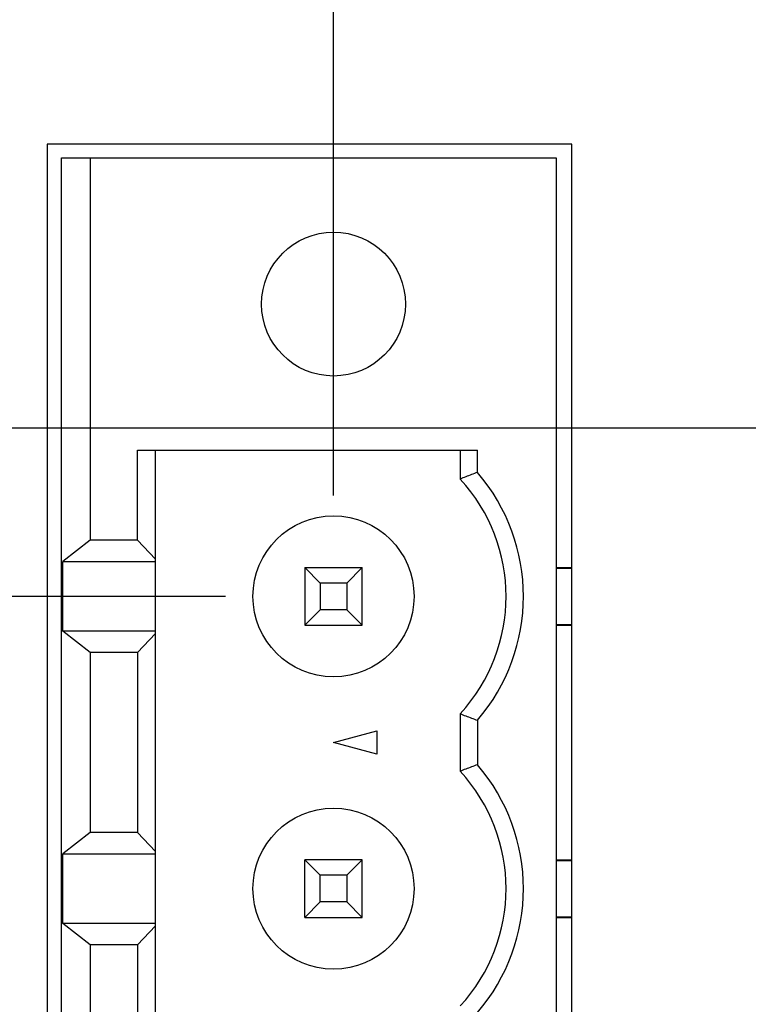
# Model space of a CAD drawing. Header units: inches. Extents: x 0 to 34, y 0 to 22.
# Tile 63 of 93: x 18.8 to 19.3, y 16.3 to 17. Entities that reach past the tile are written whole.
import ezdxf

# ---------------------------------------------------------------- set-up
doc = ezdxf.new("R2010")
doc.units = ezdxf.units.IN
doc.header["$LTSCALE"] = 1.87
doc.header["$MEASUREMENT"] = 0
doc.layers.get('0').update_dxf_attribs({"linetype": 'CONTINUOUS'})
doc.layers.add('DIMENSIONS', color=7, linetype='CONTINUOUS')
doc.styles.get("Standard").update_dxf_attribs({"font": 'txt', "width": 0.8})
doc.dimstyles.new('DIMSTYLE_1', dxfattribs={"dimtxt": 0.125, "dimasz": 0.18, "dimexe": 0.18, "dimexo": 0.0625, "dimgap": 0.09, "dimtad": 0, "dimtih": 1, "dimtoh": 1, "dimdec": 3, "dimzin": 4, "dimdsep": 46, "dimtxsty": 'STANDARD', "dimblk": '_FILLED', "dimblk1": '_FILLED', "dimblk2": '_FILLED', "dimcen": 0.09, "dimadec": 0, "dimazin": 0, "dimtp": 0.01, "dimtm": 0.01, "dimtfac": 1, "dimtdec": 3, "dimtofl": 0, "dimtmove": 0, "dimatfit": 3, "dimldrblk": '_FILLED', "dimfxl": 1, "dimtolj": 1, "dimtzin": 4, "dimarcsym": 0})

# ---------------------------------------------------------------- blocks, each defined once
blk = doc.blocks.new('_FILLED')
at = {"color": 0, "linetype": 'BYBLOCK'}
blk.add_solid([(0, 0), (-1, 0.1736), (-1, -0.1736)], dxfattribs=at)
blk = doc.blocks.new('*D16')
at = {"layer": 'DIMENSIONS', "color": 2, "linetype": 'CONTINUOUS'}
for p, q in [((15.2241, 18.04679), (14.7284, 18.04679)), ((15.2241, 17.04178), (15.2241, 18.04679)), ((16.71866, 17.47121), (15.0991, 17.47121)), ((15.2241, 17.47121), (15.2241, 17.04178)), ((15.2241, 16.61234), (15.2241, 17.04178)), ((18.9209, 16.61234), (15.0991, 16.61234))]:
    blk.add_line(p, q, dxfattribs=at)
at = {"layer": 'DIMENSIONS', "color": 2, "linetype": 'CONTINUOUS', "xscale": 0.18, "yscale": 0.18, "zscale": 0.18}
for p, rotation in [((15.2241, 17.47121), 90), ((15.2241, 16.61234), 270)]:
    blk.add_blockref('_FILLED', p, dxfattribs=dict(at, rotation=rotation))
at = {"layer": 'DIMENSIONS', "color": 2, "linetype": 'CONTINUOUS', "width": 0.8}
for s, p in [('[', (13.9659, 17.98429)), (']', (14.5659, 17.98429)), ('.859', (13.4409, 17.98429)), ('21.82', (14.0659, 17.98429))]:
    blk.add_text(s, height=0.125, dxfattribs=at).set_placement(p)
blk = doc.blocks.new('*D17')
at = {"layer": 'DIMENSIONS', "color": 2, "linetype": 'CONTINUOUS'}
for p, q in [((15.9741, 18.65387), (14.90717, 18.65387)), ((15.9741, 17.09928), (15.9741, 18.65387)), ((16.68204, 17.47121), (15.8491, 17.47121)), ((15.9741, 17.47121), (15.9741, 17.09928)), ((15.9741, 16.72734), (15.9741, 17.09928)), ((19.53472, 16.72734), (15.8491, 16.72734))]:
    blk.add_line(p, q, dxfattribs=at)
at = {"layer": 'DIMENSIONS', "color": 2, "linetype": 'CONTINUOUS', "xscale": 0.18, "yscale": 0.18, "zscale": 0.18}
for p, rotation in [((15.9741, 17.47121), 90), ((15.9741, 16.72734), 270)]:
    blk.add_blockref('_FILLED', p, dxfattribs=dict(at, rotation=rotation))
at = {"layer": 'DIMENSIONS', "color": 2, "linetype": 'CONTINUOUS', "width": 0.8}
for s, p in [('[', (14.14467, 18.59137)), (']', (14.74467, 18.59137)), ('18.89', (14.24467, 18.59137)), ('.744', (13.61967, 18.59137))]:
    blk.add_text(s, height=0.125, dxfattribs=at).set_placement(p)
blk = doc.blocks.new('*D21')
at = {"layer": 'DIMENSIONS', "color": 2, "linetype": 'CONTINUOUS'}
for p, q in [((16.7861, 17.51918), (16.7861, 18.34791)), ((18.99474, 16.68132), (18.99474, 18.34791)), ((16.7861, 18.22291), (17.28274, 18.22291)), ((18.99474, 18.22291), (18.63274, 18.22291))]:
    blk.add_line(p, q, dxfattribs=at)
at = {"layer": 'DIMENSIONS', "color": 2, "linetype": 'CONTINUOUS', "xscale": 0.18, "yscale": 0.18, "zscale": 0.18, "rotation": 180}
blk.add_blockref('_FILLED', (16.7861, 18.22291), dxfattribs=at)
at = {"layer": 'DIMENSIONS', "color": 2, "linetype": 'CONTINUOUS', "xscale": 0.18, "yscale": 0.18, "zscale": 0.18}
blk.add_blockref('_FILLED', (18.99474, 18.22291), dxfattribs=at)
at = {"layer": 'DIMENSIONS', "color": 2, "linetype": 'CONTINUOUS', "width": 0.8}
for s, p in [('[', (17.97024, 18.16041)), (']', (18.47024, 18.16041)), ('2.209', (17.34524, 18.16041)), ('56.1', (18.07024, 18.16041))]:
    blk.add_text(s, height=0.125, dxfattribs=at).set_placement(p)

msp = doc.modelspace()

# ---------------------------------------------------------------- linework, layer by layer
at = {"color": 7, "linetype": 'CONTINUOUS'}
for p, q in [((18.79872, 16.92184), (18.79872, 15.70184)), ((19.15772, 16.92184), (18.79872, 16.92184)), ((19.15772, 15.70184), (19.15772, 16.92184)), ((18.80852, 15.71234), (18.80852, 16.91234)), ((18.80852, 16.91234), (19.1471, 16.91234)), ((18.82821, 16.91234), (18.82821, 16.65073)), ((19.1471, 16.91234), (19.1471, 15.71234)), ((18.86069, 16.65073), (18.86069, 16.71234)), ((18.86069, 16.71234), (19.09317, 16.71234)), ((18.87295, 15.91234), (18.87295, 16.71234)), ((19.08135, 16.71234), (19.08135, 16.69264)), ((19.09317, 16.69715), (19.09317, 16.71234)), ((18.82821, 16.65073), (18.80958, 16.63616)), ((18.86069, 16.65073), (18.82821, 16.65073)), ((18.87295, 16.6377), (18.86069, 16.65073)), ((18.80958, 16.58852), (18.80958, 16.63616)), ((18.80958, 16.63616), (18.87295, 16.63616)), ((18.97506, 16.63203), (18.97506, 16.59266)), ((18.9856, 16.62148), (18.97506, 16.63203)), ((18.97506, 16.63203), (19.01443, 16.63203)), ((19.00388, 16.62148), (19.01443, 16.63203)), ((19.01443, 16.59266), (19.01443, 16.63203)), ((19.1471, 16.63203), (19.15772, 16.63203)), ((19.1471, 16.63163), (19.15772, 16.63163)), ((18.9856, 16.62148), (18.9856, 16.60321)), ((19.00388, 16.62148), (18.9856, 16.62148)), ((19.00388, 16.62148), (19.00388, 16.60321)), ((18.9856, 16.60321), (18.97506, 16.59266)), ((19.00388, 16.60321), (18.9856, 16.60321)), ((19.01443, 16.59266), (19.00388, 16.60321)), ((18.82821, 16.57396), (18.80958, 16.58852)), ((18.87295, 16.58852), (18.80958, 16.58852)), ((18.97506, 16.59266), (19.01443, 16.59266)), ((19.1471, 16.59306), (19.15772, 16.59306)), ((19.1471, 16.59266), (19.15772, 16.59266)), ((18.86069, 16.57396), (18.87295, 16.58699)), ((18.82821, 16.57396), (18.82821, 16.45073)), ((18.86069, 16.57396), (18.82821, 16.57396)), ((18.86069, 16.57396), (18.86069, 16.45073)), ((19.08135, 16.53204), (19.08135, 16.49264)), ((19.09317, 16.52754), (19.09317, 16.49715)), ((18.99474, 16.51234), (19.02427, 16.52026)), ((19.02427, 16.52026), (19.02427, 16.50443)), ((19.02427, 16.50443), (18.99474, 16.51234)), ((18.82821, 16.45073), (18.80958, 16.43616)), ((18.86069, 16.45073), (18.82821, 16.45073)), ((18.87295, 16.4377), (18.86069, 16.45073)), ((18.80958, 16.38852), (18.80958, 16.43616)), ((18.80958, 16.43616), (18.87295, 16.43616)), ((18.97506, 16.39266), (18.97506, 16.43203)), ((18.97506, 16.43203), (18.9856, 16.42148)), ((19.01443, 16.43203), (18.97506, 16.43203)), ((19.01443, 16.43203), (19.00388, 16.42148)), ((19.01443, 16.39266), (19.01443, 16.43203)), ((19.1471, 16.43203), (19.15772, 16.43203)), ((19.1471, 16.43163), (19.15772, 16.43163)), ((18.9856, 16.40321), (18.9856, 16.42148)), ((19.00388, 16.42148), (18.9856, 16.42148)), ((19.00388, 16.42148), (19.00388, 16.40321)), ((18.9856, 16.40321), (18.97506, 16.39266)), ((19.00388, 16.40321), (18.9856, 16.40321)), ((19.01443, 16.39266), (19.00388, 16.40321)), ((19.1471, 16.39306), (19.15772, 16.39306)), ((18.82821, 16.37396), (18.80958, 16.38852)), ((18.87295, 16.38852), (18.80958, 16.38852)), ((18.86069, 16.37396), (18.87295, 16.38699)), ((18.97506, 16.39266), (19.01443, 16.39266)), ((19.1471, 16.39266), (19.15772, 16.39266)), ((18.82821, 16.37396), (18.82821, 16.25073)), ((18.86069, 16.37396), (18.82821, 16.37396)), ((18.86069, 16.37396), (18.86069, 16.25073))]:
    msp.add_line(p, q, dxfattribs=at)
for centre, radius in [((18.99474, 16.81234), 0.04921), ((18.99474, 16.61234), 0.05512), ((18.99474, 16.41234), 0.05512)]:
    msp.add_circle(centre, radius, dxfattribs=at)
for centre, radius, start, end in [((18.99474, 16.61234), 0.12992, 319.25095, 40.74905), ((18.99474, 16.61234), 0.11811, 317.16657, 42.83343), ((18.99474, 16.41234), 0.12992, 319.25095, 40.74905), ((18.99474, 16.41234), 0.11811, 317.16657, 42.83343)]:
    msp.add_arc(centre, radius, start, end, dxfattribs=at)
for points, knots in [([(19.09317, 16.69715), (19.09182, 16.69665), (19.08915, 16.69565), (19.08522, 16.69415), (19.08263, 16.69314), (19.08135, 16.69264)], [0, 0, 0, 0, 0.341473, 0.674781, 1, 1, 1, 1]), ([(19.08135, 16.53204), (19.08263, 16.53154), (19.08522, 16.53054), (19.08915, 16.52904), (19.09182, 16.52804), (19.09317, 16.52754)], [0, 0, 0, 0, 0.325017, 0.658322, 1, 1, 1, 1]), ([(19.09317, 16.49715), (19.09182, 16.49665), (19.08915, 16.49565), (19.08522, 16.49415), (19.08263, 16.49314), (19.08135, 16.49264)], [0, 0, 0, 0, 0.341473, 0.674781, 1, 1, 1, 1])]:
    msp.add_open_spline(points, degree=3, knots=knots, dxfattribs=at)

# ---------------------------------------------------------------- dimensions: what is measured, and where the dimension line sits
at = {"layer": 'DIMENSIONS', "color": 2, "linetype": 'CONTINUOUS'}
for base, p1, p2, picture, middle in [((15.9741, 16.72734), (16.68204, 17.47121), (19.53472, 16.72734), '*D17', (14.23217, 18.65387)), ((15.2241, 16.61234), (16.71866, 17.47121), (18.9209, 16.61234), '*D16', (14.0534, 18.04679))]:
    dim = msp.add_linear_dim(base=base, p1=p1, p2=p2, angle=270, dimstyle='DIMSTYLE_1', dxfattribs=at)
    dim.commit()
    dim.dimension.update_dxf_attribs({"geometry": picture, "text_midpoint": middle, "dimtype": 160})
dim = msp.add_linear_dim(base=(18.99474, 18.22291), p1=(16.7861, 17.51918), p2=(18.99474, 16.68132), dimstyle='DIMSTYLE_1', dxfattribs=at)
dim.commit()
dim.dimension.update_dxf_attribs({"geometry": '*D21', "text_midpoint": (17.95774, 18.22291), "dimtype": 160})

doc.saveas('drawing.dxf')
